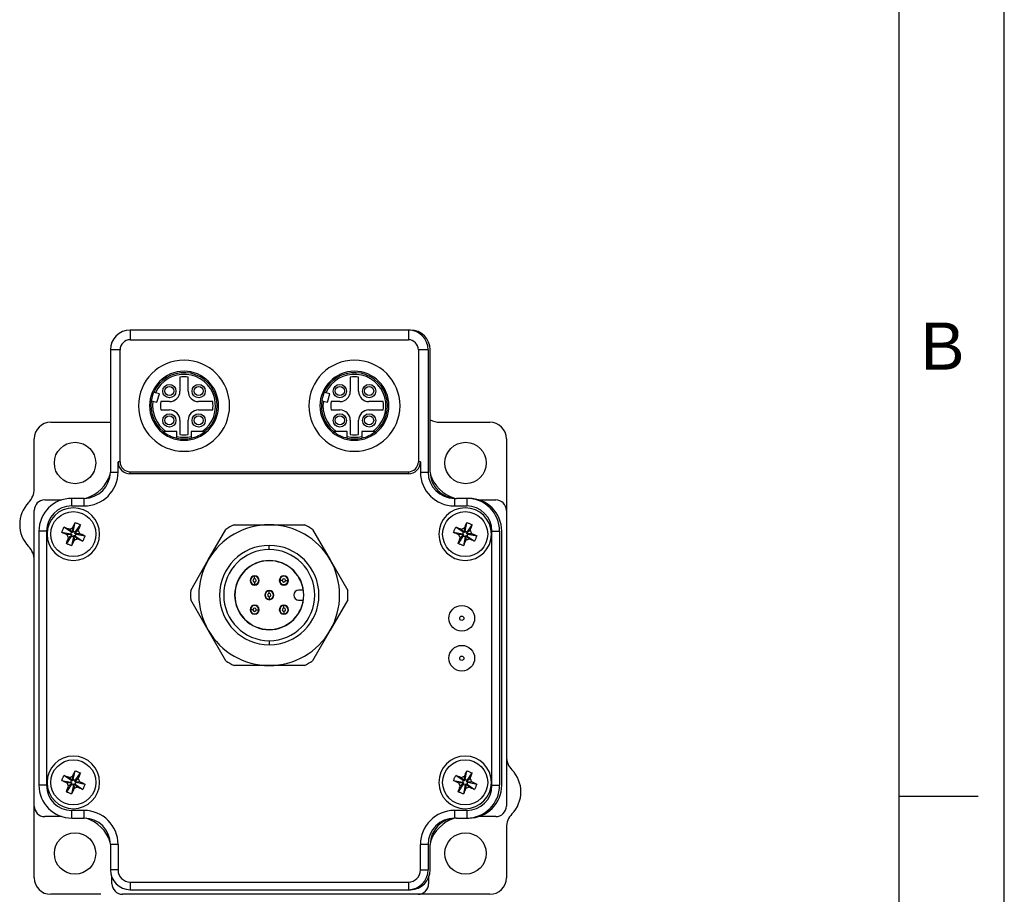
# Model space of a CAD drawing. Extents: x 0 to 21, y 0 to 16.
# Tile 4 of 5: x 16.3 to 21, y 3.5 to 7.7. Entities that reach past the tile are written whole.
import ezdxf

# ---------------------------------------------------------------- set-up
doc = ezdxf.new("R2010")
doc.units = 0
doc.header["$MEASUREMENT"] = 0
for name, color, linetype in [('CONTINUOUS', 7, 'CONTINUOUS'), ('TANGENT_EDGES', 7, 'CONTINUOUS'), ('VISIBLE', 7, 'CONTINUOUS')]:
    doc.layers.add(name, color=color, linetype=linetype)

# ---------------------------------------------------------------- blocks, each defined once
blk = doc.blocks.new('BLOCK17')
at = {"layer": 'CONTINUOUS'}
for p, q in [((21, 0), (21, 16)), ((20.5, 0.75), (20.5, 15.25)), ((20.5, 4), (20.875, 4))]:
    blk.add_line(p, q, dxfattribs=at)
at = {"layer": 'CONTINUOUS', "insert": (20.6026, 6.1387), "char_height": 0.224044, "attachment_point": 4}
blk.add_mtext('{\\fArial|b0|i0|c0|p0;\\C7;B}{\\fArial|b0|i0|c0|p0;\\C7;}', dxfattribs=at)

msp = doc.modelspace()

# ---------------------------------------------------------------- linework, layer by layer
at = {"layer": 'TANGENT_EDGES'}
for p, q in [((16.8452, 6.215), (16.8452, 6.1687)), ((18.1677, 6.215), (18.1677, 6.1687)), ((16.7977, 6.1213), (16.7515, 6.1213)), ((18.2615, 6.1213), (18.2152, 6.1213)), ((16.7977, 5.5888), (16.7878, 5.5888)), ((18.2251, 5.5888), (18.2152, 5.5888)), ((16.7515, 5.54), (16.7878, 5.54)), ((16.8452, 5.5314), (16.8452, 5.5413)), ((18.1677, 5.5413), (18.1677, 5.5314)), ((18.2251, 5.54), (18.2615, 5.54)), ((16.5677, 5.3786), (16.5677, 5.415)), ((16.6265, 5.3786), (16.6265, 5.415)), ((18.3865, 5.415), (18.3865, 5.3786)), ((18.4452, 5.415), (18.4452, 5.3786)), ((16.4478, 5.2588), (16.4115, 5.2588)), ((18.5651, 5.2588), (18.6015, 5.2588)), ((17.5065, 5.1715), (17.5065, 5.1912)), ((17.4369, 5.0443), (17.4369, 5.0449)), ((17.4369, 5.0325), (17.4369, 5.0443)), ((17.4369, 5.0167), (17.4369, 5.0049)), ((17.5564, 5.0246), (17.5558, 5.0246)), ((17.5682, 5.0246), (17.5564, 5.0246)), ((17.5839, 5.0246), (17.5957, 5.0246)), ((17.5957, 5.0246), (17.5963, 5.0246)), ((17.4369, 5.0049), (17.4369, 5.0043)), ((17.5065, 4.9747), (17.5065, 4.9753)), ((17.5065, 4.9629), (17.5065, 4.9747)), ((17.5065, 4.9471), (17.5065, 4.9353)), ((17.5065, 4.9353), (17.5065, 4.9347)), ((17.4172, 4.8854), (17.4166, 4.8854)), ((17.429, 4.8854), (17.4172, 4.8854)), ((17.4447, 4.8854), (17.4565, 4.8854)), ((17.4565, 4.8854), (17.4571, 4.8854)), ((17.576, 4.9051), (17.576, 4.9057)), ((17.576, 4.8933), (17.576, 4.9051)), ((17.576, 4.8775), (17.576, 4.8657)), ((17.576, 4.8657), (17.576, 4.8651)), ((17.5065, 4.7385), (17.5065, 4.7188)), ((16.4478, 4.0513), (16.4115, 4.0513)), ((18.5651, 4.0513), (18.6015, 4.0513)), ((16.5677, 3.895), (16.5677, 3.9314)), ((16.6265, 3.895), (16.6265, 3.9314)), ((18.3865, 3.9314), (18.3865, 3.895)), ((18.4452, 3.9314), (18.4452, 3.895)), ((16.7878, 3.77), (16.7515, 3.77)), ((18.2615, 3.77), (18.2251, 3.77)), ((16.7878, 3.6488), (16.7515, 3.6488)), ((18.2251, 3.6488), (18.2615, 3.6488)), ((16.8452, 3.5914), (16.8452, 3.555)), ((18.1677, 3.5914), (18.1677, 3.555))]:
    msp.add_line(p, q, dxfattribs=at)
for centre in [(18.4215, 4.845), (18.4215, 4.655)]:
    msp.add_circle(centre, 0.00999, dxfattribs=at)
for centre, radius, start, end in [((17.1015, 5.855), 0.1496, 305.3345, 155.5587), ((17.9115, 5.855), 0.1496, 305.3345, 155.5587), ((17.1015, 5.855), 0.1496, 171.4413, 234.6655), ((17.9115, 5.855), 0.1496, 171.4413, 234.6655), ((17.1015, 5.855), 0.1496, 256.6874, 283.3126), ((17.9115, 5.855), 0.1496, 256.6874, 283.3126), ((17.4369, 5.0246), 0.00787, 90, 270), ((17.4369, 5.0246), 0.00787, 270, 90), ((17.576, 5.0246), 0.00787, 0, 180), ((17.576, 5.0246), 0.00787, 180, 0), ((17.5065, 4.955), 0.00787, 90, 270), ((17.5065, 4.955), 0.00787, 270, 90), ((17.4369, 4.8854), 0.00787, 0, 180), ((17.4369, 4.8854), 0.00787, 180, 0), ((17.576, 4.8854), 0.00787, 90, 270), ((17.576, 4.8854), 0.00787, 270, 90)]:
    msp.add_arc(centre, radius, start, end, dxfattribs=at)
at = {"layer": 'VISIBLE'}
for p, q in [((18.1677, 6.215), (16.8452, 6.215)), ((18.1777, 6.215), (18.1677, 6.215)), ((16.8452, 6.1687), (18.1677, 6.1687)), ((16.7515, 6.1213), (16.7515, 5.54)), ((16.7977, 5.5888), (16.7977, 6.1213)), ((18.2152, 6.1213), (18.2152, 5.5888)), ((18.2615, 6.1213), (18.2615, 5.54)), ((18.2715, 5.54), (18.2715, 6.1213)), ((17.0818, 5.9914), (17.0818, 5.9239)), ((17.1211, 5.9239), (17.1211, 5.9914)), ((17.8918, 5.9914), (17.8918, 5.9239)), ((17.9311, 5.9239), (17.9311, 5.9914)), ((16.9653, 5.9169), (16.9576, 5.9192)), ((16.9846, 5.9112), (16.9653, 5.9169)), ((16.9729, 5.8715), (16.9846, 5.9112)), ((17.7753, 5.9169), (17.7676, 5.9192)), ((17.7946, 5.9112), (17.7753, 5.9169)), ((17.7829, 5.8715), (17.7946, 5.9112)), ((16.9459, 5.8795), (16.9535, 5.8773)), ((16.9535, 5.8773), (16.9729, 5.8715)), ((17.0326, 5.8747), (16.991, 5.8747)), ((17.2378, 5.8747), (17.1703, 5.8747)), ((17.7559, 5.8795), (17.7635, 5.8773)), ((17.7635, 5.8773), (17.7829, 5.8715)), ((17.8426, 5.8747), (17.801, 5.8747)), ((18.0478, 5.8747), (17.9803, 5.8747)), ((16.991, 5.8353), (17.0326, 5.8353)), ((17.1703, 5.8353), (17.2378, 5.8353)), ((17.801, 5.8353), (17.8426, 5.8353)), ((17.9803, 5.8353), (18.0478, 5.8353)), ((16.4681, 5.7771), (16.7515, 5.7771)), ((17.0818, 5.7861), (17.0818, 5.7186)), ((17.1211, 5.7186), (17.1211, 5.7861)), ((17.8918, 5.7861), (17.8918, 5.7186)), ((17.9311, 5.7186), (17.9311, 5.7861)), ((18.3161, 5.7771), (18.5548, 5.7771)), ((17.0028, 5.733), (17.0019, 5.733)), ((17.0149, 5.733), (17.0028, 5.733)), ((17.067, 5.733), (17.0149, 5.733)), ((17.067, 5.7094), (17.067, 5.733)), ((17.067, 5.7013), (17.067, 5.7094)), ((17.1359, 5.733), (17.1359, 5.7094)), ((17.188, 5.733), (17.1359, 5.733)), ((17.1359, 5.7094), (17.1359, 5.7013)), ((17.201, 5.733), (17.188, 5.733)), ((17.8128, 5.733), (17.8119, 5.733)), ((17.8249, 5.733), (17.8128, 5.733)), ((17.877, 5.733), (17.8249, 5.733)), ((17.877, 5.7094), (17.877, 5.733)), ((17.877, 5.7013), (17.877, 5.7094)), ((17.9459, 5.733), (17.9459, 5.7094)), ((17.998, 5.733), (17.9459, 5.733)), ((17.9459, 5.7094), (17.9459, 5.7013)), ((18.011, 5.733), (17.998, 5.733)), ((16.3894, 5.4597), (16.3894, 5.6983)), ((18.6335, 5.6983), (18.6335, 5.3575)), ((16.7878, 5.54), (16.7878, 5.5888)), ((18.2251, 5.5888), (18.2251, 5.54)), ((16.8452, 5.5413), (18.1677, 5.5413)), ((18.1677, 5.5314), (16.8452, 5.5314)), ((16.4394, 5.4075), (16.5199, 5.4075)), ((16.6265, 5.415), (16.5677, 5.415)), ((18.3865, 5.415), (18.3965, 5.415)), ((18.4452, 5.415), (18.3965, 5.415)), ((18.4552, 5.415), (18.4452, 5.415)), ((18.503, 5.4075), (18.5835, 5.4075)), ((16.3894, 3.9525), (16.3894, 5.3575)), ((16.5677, 5.3786), (16.6265, 5.3786)), ((18.3865, 5.3786), (18.4452, 5.3786)), ((18.6335, 5.3575), (18.6335, 3.9525)), ((16.5752, 5.2579), (16.5835, 5.3002)), ((16.5847, 5.254), (16.6088, 5.2897)), ((17.3394, 5.2897), (17.5065, 5.2897)), ((17.5065, 5.2897), (17.6735, 5.2897)), ((18.4372, 5.2579), (18.4455, 5.3002)), ((18.4467, 5.254), (18.4708, 5.2897)), ((16.4115, 5.2588), (16.4115, 4.0513)), ((16.4478, 5.2588), (16.4478, 4.0513)), ((16.5626, 5.2448), (16.5203, 5.253)), ((16.5665, 5.2543), (16.5308, 5.2784)), ((16.5684, 5.2424), (16.5459, 5.2416)), ((16.5686, 5.2419), (16.5521, 5.2266)), ((16.5723, 5.2519), (16.557, 5.2683)), ((16.5665, 5.2543), (16.5626, 5.2448)), ((16.5626, 5.2448), (16.5684, 5.2424)), ((16.5686, 5.2419), (16.5662, 5.2361)), ((16.5723, 5.2519), (16.5665, 5.2543)), ((16.5684, 5.2424), (16.5686, 5.2419)), ((16.5728, 5.2521), (16.572, 5.2745)), ((16.5728, 5.2521), (16.5723, 5.2519)), ((16.5752, 5.2579), (16.5728, 5.2521)), ((16.5847, 5.254), (16.5752, 5.2579)), ((16.5823, 5.2481), (16.5988, 5.2634)), ((16.5823, 5.2481), (16.5847, 5.254)), ((16.5825, 5.2476), (16.5823, 5.2481)), ((16.5825, 5.2476), (16.605, 5.2484)), ((16.5883, 5.2452), (16.5825, 5.2476)), ((16.5844, 5.2358), (16.5883, 5.2452)), ((16.5883, 5.2452), (16.6306, 5.237)), ((17.2166, 5.1223), (17.3002, 5.267)), ((17.7127, 5.267), (17.7963, 5.1223)), ((18.4246, 5.2448), (18.3823, 5.253)), ((18.4285, 5.2543), (18.3928, 5.2784)), ((18.4304, 5.2424), (18.4079, 5.2416)), ((18.4306, 5.2419), (18.4141, 5.2266)), ((18.4343, 5.2519), (18.419, 5.2683)), ((18.4285, 5.2543), (18.4246, 5.2448)), ((18.4246, 5.2448), (18.4304, 5.2424)), ((18.4306, 5.2419), (18.4282, 5.2361)), ((18.4343, 5.2519), (18.4285, 5.2543)), ((18.4304, 5.2424), (18.4306, 5.2419)), ((18.4348, 5.2521), (18.434, 5.2745)), ((18.4348, 5.2521), (18.4343, 5.2519)), ((18.4372, 5.2579), (18.4348, 5.2521)), ((18.4467, 5.254), (18.4372, 5.2579)), ((18.4443, 5.2481), (18.4608, 5.2634)), ((18.4443, 5.2481), (18.4467, 5.254)), ((18.4445, 5.2476), (18.4443, 5.2481)), ((18.4445, 5.2476), (18.467, 5.2484)), ((18.4503, 5.2452), (18.4445, 5.2476)), ((18.4464, 5.2358), (18.4503, 5.2452)), ((18.4503, 5.2452), (18.4926, 5.237)), ((18.5651, 4.0513), (18.5651, 5.2588)), ((18.6015, 5.2588), (18.6015, 4.0513)), ((18.6115, 4.0513), (18.6115, 5.2588)), ((16.5662, 5.2361), (16.5421, 5.2004)), ((16.5662, 5.2361), (16.5756, 5.2321)), ((16.5756, 5.2321), (16.5674, 5.1898)), ((16.5756, 5.2321), (16.5781, 5.238)), ((16.5781, 5.238), (16.5786, 5.2382)), ((16.5781, 5.238), (16.5789, 5.2155)), ((16.5786, 5.2382), (16.5844, 5.2358)), ((16.5786, 5.2382), (16.5939, 5.2217)), ((16.5844, 5.2358), (16.6201, 5.2116)), ((18.4282, 5.2361), (18.4041, 5.2004)), ((18.4282, 5.2361), (18.4377, 5.2321)), ((18.4377, 5.2321), (18.4294, 5.1898)), ((18.4377, 5.2321), (18.4401, 5.238)), ((18.4401, 5.238), (18.4406, 5.2382)), ((18.4401, 5.238), (18.4409, 5.2155)), ((18.4406, 5.2382), (18.4464, 5.2358)), ((18.4406, 5.2382), (18.4559, 5.2217)), ((18.4464, 5.2358), (18.4821, 5.2116)), ((17.1331, 4.9777), (17.2166, 5.1223)), ((17.7963, 5.1223), (17.8798, 4.9777)), ((17.6681, 4.9786), (17.6462, 4.9786)), ((17.2166, 4.7877), (17.1331, 4.9323)), ((17.6462, 4.9314), (17.6681, 4.9314)), ((17.8798, 4.9323), (17.7963, 4.7877)), ((17.3002, 4.643), (17.2166, 4.7877)), ((17.7963, 4.7877), (17.7127, 4.643)), ((17.5065, 4.6204), (17.3394, 4.6204)), ((17.6735, 4.6204), (17.5065, 4.6204)), ((16.5752, 4.0779), (16.5835, 4.1202)), ((18.4372, 4.0779), (18.4455, 4.1202)), ((16.5626, 4.0648), (16.5203, 4.073)), ((16.5665, 4.0743), (16.5308, 4.0984)), ((16.5723, 4.0719), (16.557, 4.0883)), ((16.5665, 4.0743), (16.5626, 4.0648)), ((16.5723, 4.0719), (16.5665, 4.0743)), ((16.5728, 4.0721), (16.572, 4.0945)), ((16.5728, 4.0721), (16.5723, 4.0719)), ((16.5752, 4.0779), (16.5728, 4.0721)), ((16.5847, 4.074), (16.5752, 4.0779)), ((16.5823, 4.0681), (16.5988, 4.0834)), ((16.5823, 4.0681), (16.5847, 4.074)), ((16.5847, 4.074), (16.6088, 4.1097)), ((18.4246, 4.0648), (18.3823, 4.073)), ((18.4285, 4.0743), (18.3928, 4.0984)), ((18.4343, 4.0719), (18.419, 4.0883)), ((18.4285, 4.0743), (18.4246, 4.0648)), ((18.4343, 4.0719), (18.4285, 4.0743)), ((18.4348, 4.0721), (18.434, 4.0945)), ((18.4348, 4.0721), (18.4343, 4.0719)), ((18.4372, 4.0779), (18.4348, 4.0721)), ((18.4467, 4.074), (18.4372, 4.0779)), ((18.4443, 4.0681), (18.4608, 4.0834)), ((18.4443, 4.0681), (18.4467, 4.074)), ((18.4467, 4.074), (18.4708, 4.1097)), ((16.5662, 4.0561), (16.5421, 4.0204)), ((16.5684, 4.0624), (16.5459, 4.0616)), ((16.5686, 4.0619), (16.5521, 4.0466)), ((16.5626, 4.0648), (16.5684, 4.0624)), ((16.5686, 4.0619), (16.5662, 4.0561)), ((16.5662, 4.0561), (16.5756, 4.0521)), ((16.5756, 4.0521), (16.5674, 4.0098)), ((16.5684, 4.0624), (16.5686, 4.0619)), ((16.5756, 4.0521), (16.5781, 4.058)), ((16.5781, 4.058), (16.5786, 4.0582)), ((16.5781, 4.058), (16.5789, 4.0355)), ((16.5786, 4.0582), (16.5939, 4.0417)), ((16.5786, 4.0582), (16.5844, 4.0558)), ((16.5825, 4.0676), (16.5823, 4.0681)), ((16.5825, 4.0676), (16.605, 4.0684)), ((16.5883, 4.0652), (16.5825, 4.0676)), ((16.5844, 4.0558), (16.5883, 4.0652)), ((16.5844, 4.0558), (16.6201, 4.0316)), ((16.5883, 4.0652), (16.6306, 4.057)), ((18.4282, 4.0561), (18.4041, 4.0204)), ((18.4304, 4.0624), (18.4079, 4.0616)), ((18.4306, 4.0619), (18.4141, 4.0466)), ((18.4246, 4.0648), (18.4304, 4.0624)), ((18.4306, 4.0619), (18.4282, 4.0561)), ((18.4282, 4.0561), (18.4377, 4.0521)), ((18.4377, 4.0521), (18.4294, 4.0098)), ((18.4304, 4.0624), (18.4306, 4.0619)), ((18.4377, 4.0521), (18.4401, 4.058)), ((18.4401, 4.058), (18.4406, 4.0582)), ((18.4401, 4.058), (18.4409, 4.0355)), ((18.4406, 4.0582), (18.4464, 4.0558)), ((18.4406, 4.0582), (18.4559, 4.0417)), ((18.4445, 4.0676), (18.4443, 4.0681)), ((18.4445, 4.0676), (18.467, 4.0684)), ((18.4503, 4.0652), (18.4445, 4.0676)), ((18.4464, 4.0558), (18.4503, 4.0652)), ((18.4464, 4.0558), (18.4821, 4.0316)), ((18.4503, 4.0652), (18.4926, 4.057)), ((16.3894, 3.6117), (16.3894, 3.9525)), ((16.6265, 3.9314), (16.5677, 3.9314)), ((18.4452, 3.9314), (18.3865, 3.9314)), ((16.5199, 3.9025), (16.4394, 3.9025)), ((16.5677, 3.895), (16.6265, 3.895)), ((18.3965, 3.895), (18.3865, 3.895)), ((18.3965, 3.895), (18.4452, 3.895)), ((18.4452, 3.895), (18.4552, 3.895)), ((18.5835, 3.9025), (18.503, 3.9025)), ((18.6335, 3.8504), (18.6335, 3.6117)), ((16.7515, 3.77), (16.7515, 3.6488)), ((16.7878, 3.77), (16.7878, 3.6488)), ((18.2251, 3.6488), (18.2251, 3.77)), ((18.2615, 3.77), (18.2615, 3.6488)), ((18.2715, 3.6488), (18.2715, 3.77)), ((16.7589, 3.583), (16.7589, 3.6121)), ((18.264, 3.6121), (18.264, 3.583)), ((16.8452, 3.5914), (18.1677, 3.5914)), ((16.7068, 3.533), (16.4681, 3.533)), ((18.214, 3.533), (16.8089, 3.533)), ((16.8452, 3.555), (18.1677, 3.555)), ((18.1677, 3.555), (18.1777, 3.555)), ((18.5548, 3.533), (18.214, 3.533))]:
    msp.add_line(p, q, dxfattribs=at)
for centre, radius in [((17.0318, 5.9247), 0.0315), ((17.0318, 5.9247), 0.0217), ((17.1711, 5.9247), 0.0315), ((17.1711, 5.9247), 0.0217), ((17.8418, 5.9247), 0.0315), ((17.8418, 5.9247), 0.0217), ((17.9811, 5.9247), 0.0315), ((17.9811, 5.9247), 0.0217), ((17.0318, 5.7853), 0.0315), ((17.0318, 5.7853), 0.0217), ((17.1711, 5.7853), 0.0315), ((17.1711, 5.7853), 0.0217), ((17.8418, 5.7853), 0.0315), ((17.8418, 5.7853), 0.0217), ((17.9811, 5.7853), 0.0315), ((17.9811, 5.7853), 0.0217), ((16.5835, 5.583), 0.0984), ((18.4394, 5.583), 0.0984), ((16.5754, 5.245), 0.1071), ((18.4375, 5.245), 0.1071), ((18.4215, 4.845), 0.061), ((18.4215, 4.655), 0.061), ((16.5754, 4.065), 0.1071), ((18.4375, 4.065), 0.1071), ((16.5835, 3.7271), 0.0984), ((18.4394, 3.7271), 0.0984)]:
    msp.add_circle(centre, radius, dxfattribs=at)
for centre, radius, start, end in [((16.8452, 6.1213), 0.0937, 90, 180), ((18.1677, 6.1213), 0.0938, 0, 90), ((18.1777, 6.1213), 0.0938, 360, 90), ((16.8452, 6.1213), 0.0475, 90, 180), ((18.1677, 6.1213), 0.0475, 0, 90), ((17.1015, 5.855), 0.2165, 360, 180), ((17.9115, 5.855), 0.2165, 360, 180), ((17.1015, 5.855), 0.164, 360, 180), ((17.1015, 5.855), 0.1575, 309.195, 155.9582), ((17.1015, 5.855), 0.1378, 81.7868, 98.2132), ((17.9115, 5.855), 0.164, 360, 180), ((17.9115, 5.855), 0.1575, 309.195, 155.9582), ((17.9115, 5.855), 0.1378, 81.7868, 98.2132), ((17.1015, 5.855), 0.1575, 155.9582, 171.0418), ((17.0326, 5.9239), 0.0492, 270, 0), ((17.1703, 5.9239), 0.0492, 180, 270), ((17.9115, 5.855), 0.1575, 155.9582, 171.0418), ((17.8426, 5.9239), 0.0492, 270, 0), ((17.9803, 5.9239), 0.0492, 180, 270), ((17.1015, 5.855), 0.2165, 180, 360), ((17.1015, 5.855), 0.164, 180, 360), ((17.1015, 5.855), 0.1575, 171.0418, 230.805), ((17.1015, 5.855), 0.1122, 169.8958, 190.1042), ((17.1015, 5.855), 0.1378, 351.7868, 8.2132), ((17.9115, 5.855), 0.2165, 180, 360), ((17.9115, 5.855), 0.164, 180, 360), ((17.9115, 5.855), 0.1575, 171.0418, 230.805), ((17.9115, 5.855), 0.1122, 169.8958, 190.1042), ((17.9115, 5.855), 0.1378, 351.7868, 8.2132), ((17.0326, 5.7861), 0.0492, 0, 90), ((17.1703, 5.7861), 0.0492, 90, 180), ((17.8426, 5.7861), 0.0492, 0, 90), ((17.9803, 5.7861), 0.0492, 90, 180), ((16.4681, 5.6983), 0.0787, 90, 180), ((18.3161, 5.8696), 0.0925, 241.1519, 270), ((18.5548, 5.6983), 0.0787, 0, 90), ((17.1015, 5.855), 0.1575, 230.805, 257.3644), ((17.1015, 5.855), 0.1378, 261.7868, 278.2132), ((17.1015, 5.855), 0.1575, 282.6356, 309.195), ((17.9115, 5.855), 0.1575, 230.805, 257.3644), ((17.9115, 5.855), 0.1378, 261.7868, 278.2132), ((17.9115, 5.855), 0.1575, 282.6356, 309.195), ((17.1015, 5.855), 0.1575, 257.3644, 282.6356), ((17.9115, 5.855), 0.1575, 257.3644, 282.6356), ((16.8452, 5.5888), 0.0574, 180, 270), ((16.8452, 5.5888), 0.0475, 180, 270), ((18.1677, 5.5888), 0.0475, 270, 0), ((18.1677, 5.5888), 0.0574, 270, 0), ((16.6265, 5.54), 0.125, 270, 0), ((16.6265, 5.54), 0.1614, 270, 0), ((16.5843, 5.5822), 0.1746, 287.2438, 342.7562), ((18.3865, 5.54), 0.1614, 180, 270), ((18.3865, 5.54), 0.125, 180, 270), ((18.3965, 5.54), 0.125, 180, 270), ((18.4386, 5.5822), 0.1746, 197.2438, 252.7562), ((16.2969, 5.4597), 0.0925, 315.6491, 0), ((16.47, 5.2904), 0.1496, 135.6491, 224.3509), ((16.4394, 5.3575), 0.05, 90, 180), ((16.5677, 5.2588), 0.1562, 90, 180), ((18.4452, 5.2588), 0.1562, 360, 90), ((18.4552, 5.2588), 0.1562, 360, 90), ((18.5835, 5.3575), 0.05, 0, 90), ((16.5677, 5.2588), 0.1199, 90, 180), ((16.5755, 5.245), 0.125, 360, 180), ((18.4375, 5.245), 0.125, 0, 180), ((18.4452, 5.2588), 0.1199, 360, 90), ((17.5065, 4.955), 0.3346, 90, 150), ((17.5065, 4.955), 0.374, 116.5254, 123.4746), ((17.5065, 4.955), 0.3346, 30, 90), ((17.5065, 4.955), 0.374, 56.5254, 63.4746), ((16.5755, 5.245), 0.125, 180, 360), ((18.4375, 5.245), 0.125, 180, 0), ((16.2969, 5.1211), 0.0925, 0, 44.3509), ((17.5065, 4.955), 0.2362, 90, 270), ((17.5065, 4.955), 0.2165, 90, 270), ((17.5065, 4.955), 0.2362, 270, 90), ((17.5065, 4.955), 0.2165, 270, 90), ((17.5065, 4.955), 0.3346, 150, 210), ((17.5065, 4.955), 0.1644, 90, 270), ((17.5065, 4.955), 0.1634, 90, 270), ((17.5065, 4.955), 0.1644, 270, 90), ((17.5065, 4.955), 0.1634, 8.3129, 90), ((17.5065, 4.955), 0.3346, 330, 30), ((17.4369, 5.0246), 0.0217, 90, 270), ((17.4369, 5.0246), 0.0203, 90, 270), ((17.4369, 5.0246), 0.0197, 90, 270), ((17.4369, 5.0246), 0.0217, 270, 90), ((17.4369, 5.0246), 0.0203, 270, 90), ((17.4369, 5.0246), 0.0197, 270, 90), ((17.576, 5.0246), 0.0217, 90, 270), ((17.576, 5.0246), 0.0203, 0, 180), ((17.576, 5.0246), 0.0203, 180, 0), ((17.576, 5.0246), 0.0197, 0, 180), ((17.576, 5.0246), 0.0197, 180, 0), ((17.576, 5.0246), 0.0217, 270, 90), ((17.5065, 4.955), 0.374, 176.5254, 183.4746), ((17.5065, 4.955), 0.0217, 90, 270), ((17.5065, 4.955), 0.0203, 90, 270), ((17.5065, 4.955), 0.0197, 90, 270), ((17.5065, 4.955), 0.0217, 270, 90), ((17.5065, 4.955), 0.0203, 270, 90), ((17.5065, 4.955), 0.0197, 270, 90), ((17.6462, 4.955), 0.0236, 90, 270), ((17.5065, 4.955), 0.374, 356.5254, 3.4746), ((17.5065, 4.955), 0.1634, 270, 351.6871), ((17.4369, 4.8854), 0.0217, 90, 270), ((17.4369, 4.8854), 0.0203, 360, 180), ((17.4369, 4.8854), 0.0203, 180, 360), ((17.4369, 4.8854), 0.0197, 360, 180), ((17.4369, 4.8854), 0.0197, 180, 360), ((17.4369, 4.8854), 0.0217, 270, 90), ((17.576, 4.8854), 0.0217, 90, 270), ((17.576, 4.8854), 0.0203, 90, 270), ((17.576, 4.8854), 0.0197, 90, 270), ((17.576, 4.8854), 0.0217, 270, 90), ((17.576, 4.8854), 0.0203, 270, 90), ((17.576, 4.8854), 0.0197, 270, 90), ((17.5065, 4.955), 0.3346, 210, 270), ((17.5065, 4.955), 0.3346, 270, 330), ((17.5065, 4.955), 0.374, 236.5254, 243.4746), ((17.5065, 4.955), 0.374, 296.5254, 303.4746), ((16.5755, 4.065), 0.125, 0, 180), ((18.4375, 4.065), 0.125, 0, 180), ((18.726, 4.1889), 0.0925, 180, 224.3509), ((18.5529, 4.0196), 0.1496, 315.6491, 44.3509), ((16.5677, 4.0513), 0.1562, 180, 270), ((16.5677, 4.0513), 0.1199, 180, 270), ((16.5755, 4.065), 0.125, 180, 0), ((18.4375, 4.065), 0.125, 180, 0), ((18.4452, 4.0513), 0.1562, 270, 360), ((18.4452, 4.0513), 0.1199, 270, 360), ((18.4552, 4.0513), 0.1562, 270, 0), ((16.4394, 3.9525), 0.05, 180, 270), ((16.6265, 3.77), 0.1614, 360, 90), ((18.3865, 3.77), 0.1614, 90, 180), ((18.5835, 3.9525), 0.05, 270, 0), ((16.6265, 3.77), 0.125, 360, 90), ((16.5843, 3.7278), 0.1746, 17.2438, 72.7562), ((18.3865, 3.77), 0.125, 90, 180), ((18.3965, 3.77), 0.125, 90, 180), ((18.4386, 3.7278), 0.1746, 107.2438, 162.7562), ((18.726, 3.8504), 0.0925, 135.6491, 180), ((16.4681, 3.6117), 0.0787, 180, 270), ((16.8452, 3.6488), 0.0938, 180, 270), ((16.8452, 3.6488), 0.0574, 180, 270), ((18.1677, 3.6488), 0.0938, 270, 360), ((18.1677, 3.6488), 0.0574, 270, 360), ((18.1777, 3.6488), 0.0938, 270, 0), ((18.5548, 3.6117), 0.0787, 270, 0), ((16.8089, 3.583), 0.05, 180, 270), ((18.214, 3.583), 0.05, 270, 360)]:
    msp.add_arc(centre, radius, start, end, dxfattribs=at)
for points, knots in [([(16.572, 5.2745), (16.574, 5.279), (16.5759, 5.2835), (16.5798, 5.2921), (16.5816, 5.2961), (16.5835, 5.3002)], [0, 0, 0, 0, 0.03769119, 0.03769119, 0.07259017, 0.07259017, 0.07259017, 0.07259017]), ([(16.5835, 5.3002), (16.5877, 5.2986), (16.592, 5.2969), (16.6005, 5.2934), (16.6047, 5.2916), (16.6088, 5.2897)], [0, 0, 0, 0, 0.03491193, 0.03491193, 0.06984553, 0.06984553, 0.06984553, 0.06984553]), ([(16.6088, 5.2897), (16.6073, 5.2855), (16.6057, 5.2814), (16.6024, 5.2727), (16.6006, 5.2681), (16.5988, 5.2634)], [0, 0, 0, 0, 0.03447207, 0.03447207, 0.07259019, 0.07259019, 0.07259019, 0.07259019]), ([(18.434, 5.2745), (18.436, 5.279), (18.4379, 5.2835), (18.4418, 5.2921), (18.4436, 5.2961), (18.4455, 5.3002)], [0, 0, 0, 0, 0.03769119, 0.03769119, 0.07259017, 0.07259017, 0.07259017, 0.07259017]), ([(18.4455, 5.3002), (18.4497, 5.2986), (18.454, 5.2969), (18.4625, 5.2934), (18.4667, 5.2916), (18.4708, 5.2897)], [0, 0, 0, 0, 0.03491193, 0.03491193, 0.06984553, 0.06984553, 0.06984553, 0.06984553]), ([(18.4708, 5.2897), (18.4693, 5.2855), (18.4677, 5.2814), (18.4644, 5.2727), (18.4626, 5.2681), (18.4608, 5.2634)], [0, 0, 0, 0, 0.03447207, 0.03447207, 0.07259019, 0.07259019, 0.07259019, 0.07259019]), ([(16.5203, 5.253), (16.5219, 5.2573), (16.5235, 5.2616), (16.527, 5.27), (16.5289, 5.2742), (16.5308, 5.2784)], [0, 0, 0, 0, 0.03491193, 0.03491193, 0.06984553, 0.06984553, 0.06984553, 0.06984553]), ([(16.5459, 5.2416), (16.5414, 5.2435), (16.5369, 5.2455), (16.5284, 5.2493), (16.5243, 5.2512), (16.5203, 5.253)], [0, 0, 0, 0, 0.03769119, 0.03769119, 0.07259017, 0.07259017, 0.07259017, 0.07259017]), ([(16.5308, 5.2784), (16.5349, 5.2769), (16.539, 5.2753), (16.5478, 5.2719), (16.5524, 5.2701), (16.557, 5.2683)], [0, 0, 0, 0, 0.03447207, 0.03447207, 0.07259019, 0.07259019, 0.07259019, 0.07259019]), ([(16.5521, 5.2266), (16.5511, 5.2291), (16.55, 5.2316), (16.548, 5.2366), (16.5469, 5.2391), (16.5459, 5.2416)], [0, 0, 0, 0, 0.02060525, 0.02060525, 0.0412124, 0.0412124, 0.0412124, 0.0412124]), ([(16.557, 5.2683), (16.5595, 5.2694), (16.562, 5.2704), (16.567, 5.2725), (16.5695, 5.2735), (16.572, 5.2745)], [0, 0, 0, 0, 0.02060525, 0.02060525, 0.0412124, 0.0412124, 0.0412124, 0.0412124]), ([(16.5988, 5.2634), (16.5998, 5.2609), (16.6009, 5.2585), (16.6029, 5.2535), (16.604, 5.251), (16.605, 5.2484)], [0, 0, 0, 0, 0.02060525, 0.02060525, 0.0412124, 0.0412124, 0.0412124, 0.0412124]), ([(16.605, 5.2484), (16.6095, 5.2465), (16.6139, 5.2445), (16.6225, 5.2407), (16.6266, 5.2389), (16.6306, 5.237)], [0, 0, 0, 0, 0.03769119, 0.03769119, 0.07259017, 0.07259017, 0.07259017, 0.07259017]), ([(18.3823, 5.253), (18.3839, 5.2573), (18.3855, 5.2616), (18.3891, 5.27), (18.3909, 5.2742), (18.3928, 5.2784)], [0, 0, 0, 0, 0.03491193, 0.03491193, 0.06984553, 0.06984553, 0.06984553, 0.06984553]), ([(18.4079, 5.2416), (18.4034, 5.2435), (18.399, 5.2455), (18.3904, 5.2493), (18.3863, 5.2512), (18.3823, 5.253)], [0, 0, 0, 0, 0.03769119, 0.03769119, 0.07259017, 0.07259017, 0.07259017, 0.07259017]), ([(18.3928, 5.2784), (18.3969, 5.2769), (18.4011, 5.2753), (18.4098, 5.2719), (18.4144, 5.2701), (18.419, 5.2683)], [0, 0, 0, 0, 0.03447207, 0.03447207, 0.07259019, 0.07259019, 0.07259019, 0.07259019]), ([(18.4141, 5.2266), (18.4131, 5.2291), (18.412, 5.2316), (18.41, 5.2366), (18.4089, 5.2391), (18.4079, 5.2416)], [0, 0, 0, 0, 0.02060525, 0.02060525, 0.0412124, 0.0412124, 0.0412124, 0.0412124]), ([(18.419, 5.2683), (18.4215, 5.2694), (18.424, 5.2704), (18.429, 5.2725), (18.4315, 5.2735), (18.434, 5.2745)], [0, 0, 0, 0, 0.02060525, 0.02060525, 0.0412124, 0.0412124, 0.0412124, 0.0412124]), ([(18.4608, 5.2634), (18.4618, 5.2609), (18.4629, 5.2585), (18.4649, 5.2535), (18.466, 5.251), (18.467, 5.2484)], [0, 0, 0, 0, 0.02060525, 0.02060525, 0.0412124, 0.0412124, 0.0412124, 0.0412124]), ([(18.467, 5.2484), (18.4715, 5.2465), (18.4759, 5.2445), (18.4845, 5.2407), (18.4886, 5.2389), (18.4926, 5.237)], [0, 0, 0, 0, 0.03769119, 0.03769119, 0.07259017, 0.07259017, 0.07259017, 0.07259017]), ([(16.5421, 5.2004), (16.5436, 5.2045), (16.5452, 5.2086), (16.5485, 5.2174), (16.5503, 5.222), (16.5521, 5.2266)], [0, 0, 0, 0, 0.03447207, 0.03447207, 0.07259019, 0.07259019, 0.07259019, 0.07259019]), ([(16.5674, 5.1898), (16.5631, 5.1914), (16.5589, 5.1931), (16.5504, 5.1966), (16.5462, 5.1985), (16.5421, 5.2004)], [0, 0, 0, 0, 0.03491193, 0.03491193, 0.06984553, 0.06984553, 0.06984553, 0.06984553]), ([(16.5789, 5.2155), (16.5769, 5.211), (16.5749, 5.2065), (16.5711, 5.198), (16.5693, 5.1939), (16.5674, 5.1898)], [0, 0, 0, 0, 0.03769119, 0.03769119, 0.07259017, 0.07259017, 0.07259017, 0.07259017]), ([(16.5939, 5.2217), (16.5914, 5.2206), (16.5889, 5.2196), (16.5839, 5.2175), (16.5814, 5.2165), (16.5789, 5.2155)], [0, 0, 0, 0, 0.02060525, 0.02060525, 0.0412124, 0.0412124, 0.0412124, 0.0412124]), ([(16.6201, 5.2116), (16.616, 5.2132), (16.6118, 5.2147), (16.6031, 5.2181), (16.5985, 5.2199), (16.5939, 5.2217)], [0, 0, 0, 0, 0.03447207, 0.03447207, 0.07259019, 0.07259019, 0.07259019, 0.07259019]), ([(16.6306, 5.237), (16.629, 5.2327), (16.6274, 5.2285), (16.6238, 5.22), (16.622, 5.2158), (16.6201, 5.2116)], [0, 0, 0, 0, 0.03491193, 0.03491193, 0.06984553, 0.06984553, 0.06984553, 0.06984553]), ([(18.4041, 5.2004), (18.4056, 5.2045), (18.4072, 5.2086), (18.4105, 5.2174), (18.4123, 5.222), (18.4141, 5.2266)], [0, 0, 0, 0, 0.03447207, 0.03447207, 0.07259019, 0.07259019, 0.07259019, 0.07259019]), ([(18.4294, 5.1898), (18.4252, 5.1914), (18.4209, 5.1931), (18.4124, 5.1966), (18.4082, 5.1985), (18.4041, 5.2004)], [0, 0, 0, 0, 0.03491193, 0.03491193, 0.06984553, 0.06984553, 0.06984553, 0.06984553]), ([(18.4409, 5.2155), (18.4389, 5.211), (18.437, 5.2065), (18.4331, 5.198), (18.4313, 5.1939), (18.4294, 5.1898)], [0, 0, 0, 0, 0.03769119, 0.03769119, 0.07259017, 0.07259017, 0.07259017, 0.07259017]), ([(18.4559, 5.2217), (18.4534, 5.2206), (18.4509, 5.2196), (18.4459, 5.2175), (18.4434, 5.2165), (18.4409, 5.2155)], [0, 0, 0, 0, 0.02060525, 0.02060525, 0.0412124, 0.0412124, 0.0412124, 0.0412124]), ([(18.4821, 5.2116), (18.478, 5.2132), (18.4739, 5.2147), (18.4651, 5.2181), (18.4605, 5.2199), (18.4559, 5.2217)], [0, 0, 0, 0, 0.03447207, 0.03447207, 0.07259019, 0.07259019, 0.07259019, 0.07259019]), ([(18.4926, 5.237), (18.491, 5.2327), (18.4894, 5.2285), (18.4858, 5.22), (18.484, 5.2158), (18.4821, 5.2116)], [0, 0, 0, 0, 0.03491193, 0.03491193, 0.06984553, 0.06984553, 0.06984553, 0.06984553]), ([(16.572, 4.0945), (16.574, 4.099), (16.5759, 4.1035), (16.5798, 4.1121), (16.5816, 4.1161), (16.5835, 4.1202)], [0, 0, 0, 0, 0.03769119, 0.03769119, 0.07259017, 0.07259017, 0.07259017, 0.07259017]), ([(16.5835, 4.1202), (16.5877, 4.1186), (16.592, 4.1169), (16.6005, 4.1134), (16.6047, 4.1116), (16.6088, 4.1097)], [0, 0, 0, 0, 0.03491193, 0.03491193, 0.06984553, 0.06984553, 0.06984553, 0.06984553]), ([(18.434, 4.0945), (18.436, 4.099), (18.4379, 4.1035), (18.4418, 4.1121), (18.4436, 4.1161), (18.4455, 4.1202)], [0, 0, 0, 0, 0.03769119, 0.03769119, 0.07259017, 0.07259017, 0.07259017, 0.07259017]), ([(18.4455, 4.1202), (18.4497, 4.1186), (18.454, 4.1169), (18.4625, 4.1134), (18.4667, 4.1116), (18.4708, 4.1097)], [0, 0, 0, 0, 0.03491193, 0.03491193, 0.06984553, 0.06984553, 0.06984553, 0.06984553]), ([(16.5203, 4.073), (16.5219, 4.0773), (16.5235, 4.0816), (16.527, 4.09), (16.5289, 4.0942), (16.5308, 4.0984)], [0, 0, 0, 0, 0.03491193, 0.03491193, 0.06984553, 0.06984553, 0.06984553, 0.06984553]), ([(16.5459, 4.0616), (16.5414, 4.0635), (16.5369, 4.0655), (16.5284, 4.0693), (16.5243, 4.0712), (16.5203, 4.073)], [0, 0, 0, 0, 0.03769119, 0.03769119, 0.07259017, 0.07259017, 0.07259017, 0.07259017]), ([(16.5308, 4.0984), (16.5349, 4.0969), (16.539, 4.0953), (16.5478, 4.0919), (16.5524, 4.0901), (16.557, 4.0883)], [0, 0, 0, 0, 0.03447207, 0.03447207, 0.07259019, 0.07259019, 0.07259019, 0.07259019]), ([(16.557, 4.0883), (16.5595, 4.0894), (16.562, 4.0904), (16.567, 4.0925), (16.5695, 4.0935), (16.572, 4.0945)], [0, 0, 0, 0, 0.02060525, 0.02060525, 0.0412124, 0.0412124, 0.0412124, 0.0412124]), ([(16.6088, 4.1097), (16.6073, 4.1055), (16.6057, 4.1014), (16.6024, 4.0927), (16.6006, 4.0881), (16.5988, 4.0834)], [0, 0, 0, 0, 0.03447207, 0.03447207, 0.07259019, 0.07259019, 0.07259019, 0.07259019]), ([(16.5988, 4.0834), (16.5998, 4.0809), (16.6009, 4.0785), (16.6029, 4.0735), (16.604, 4.071), (16.605, 4.0684)], [0, 0, 0, 0, 0.02060525, 0.02060525, 0.0412124, 0.0412124, 0.0412124, 0.0412124]), ([(18.3823, 4.073), (18.3839, 4.0773), (18.3855, 4.0816), (18.3891, 4.09), (18.3909, 4.0942), (18.3928, 4.0984)], [0, 0, 0, 0, 0.03491193, 0.03491193, 0.06984553, 0.06984553, 0.06984553, 0.06984553]), ([(18.4079, 4.0616), (18.4034, 4.0635), (18.399, 4.0655), (18.3904, 4.0693), (18.3863, 4.0712), (18.3823, 4.073)], [0, 0, 0, 0, 0.03769119, 0.03769119, 0.07259017, 0.07259017, 0.07259017, 0.07259017]), ([(18.3928, 4.0984), (18.3969, 4.0969), (18.4011, 4.0953), (18.4098, 4.0919), (18.4144, 4.0901), (18.419, 4.0883)], [0, 0, 0, 0, 0.03447207, 0.03447207, 0.07259019, 0.07259019, 0.07259019, 0.07259019]), ([(18.419, 4.0883), (18.4215, 4.0894), (18.424, 4.0904), (18.429, 4.0925), (18.4315, 4.0935), (18.434, 4.0945)], [0, 0, 0, 0, 0.02060525, 0.02060525, 0.0412124, 0.0412124, 0.0412124, 0.0412124]), ([(18.4708, 4.1097), (18.4693, 4.1055), (18.4677, 4.1014), (18.4644, 4.0927), (18.4626, 4.0881), (18.4608, 4.0834)], [0, 0, 0, 0, 0.03447207, 0.03447207, 0.07259019, 0.07259019, 0.07259019, 0.07259019]), ([(18.4608, 4.0834), (18.4618, 4.0809), (18.4629, 4.0785), (18.4649, 4.0735), (18.466, 4.071), (18.467, 4.0684)], [0, 0, 0, 0, 0.02060525, 0.02060525, 0.0412124, 0.0412124, 0.0412124, 0.0412124]), ([(16.5421, 4.0204), (16.5436, 4.0245), (16.5452, 4.0286), (16.5485, 4.0374), (16.5503, 4.042), (16.5521, 4.0466)], [0, 0, 0, 0, 0.03447207, 0.03447207, 0.07259019, 0.07259019, 0.07259019, 0.07259019]), ([(16.5521, 4.0466), (16.5511, 4.0491), (16.55, 4.0516), (16.548, 4.0566), (16.5469, 4.0591), (16.5459, 4.0616)], [0, 0, 0, 0, 0.02060525, 0.02060525, 0.0412124, 0.0412124, 0.0412124, 0.0412124]), ([(16.5789, 4.0355), (16.5769, 4.031), (16.5749, 4.0265), (16.5711, 4.018), (16.5693, 4.0139), (16.5674, 4.0098)], [0, 0, 0, 0, 0.03769119, 0.03769119, 0.07259017, 0.07259017, 0.07259017, 0.07259017]), ([(16.5939, 4.0417), (16.5914, 4.0406), (16.5889, 4.0396), (16.5839, 4.0375), (16.5814, 4.0365), (16.5789, 4.0355)], [0, 0, 0, 0, 0.02060525, 0.02060525, 0.0412124, 0.0412124, 0.0412124, 0.0412124]), ([(16.6201, 4.0316), (16.616, 4.0332), (16.6118, 4.0347), (16.6031, 4.0381), (16.5985, 4.0399), (16.5939, 4.0417)], [0, 0, 0, 0, 0.03447207, 0.03447207, 0.07259019, 0.07259019, 0.07259019, 0.07259019]), ([(16.605, 4.0684), (16.6095, 4.0665), (16.6139, 4.0645), (16.6225, 4.0607), (16.6266, 4.0589), (16.6306, 4.057)], [0, 0, 0, 0, 0.03769119, 0.03769119, 0.07259017, 0.07259017, 0.07259017, 0.07259017]), ([(16.6306, 4.057), (16.629, 4.0527), (16.6274, 4.0485), (16.6238, 4.04), (16.622, 4.0358), (16.6201, 4.0316)], [0, 0, 0, 0, 0.03491193, 0.03491193, 0.06984553, 0.06984553, 0.06984553, 0.06984553]), ([(18.4041, 4.0204), (18.4056, 4.0245), (18.4072, 4.0286), (18.4105, 4.0374), (18.4123, 4.042), (18.4141, 4.0466)], [0, 0, 0, 0, 0.03447207, 0.03447207, 0.07259019, 0.07259019, 0.07259019, 0.07259019]), ([(18.4141, 4.0466), (18.4131, 4.0491), (18.412, 4.0516), (18.41, 4.0566), (18.4089, 4.0591), (18.4079, 4.0616)], [0, 0, 0, 0, 0.02060525, 0.02060525, 0.0412124, 0.0412124, 0.0412124, 0.0412124]), ([(18.4409, 4.0355), (18.4389, 4.031), (18.437, 4.0265), (18.4331, 4.018), (18.4313, 4.0139), (18.4294, 4.0098)], [0, 0, 0, 0, 0.03769119, 0.03769119, 0.07259017, 0.07259017, 0.07259017, 0.07259017]), ([(18.4559, 4.0417), (18.4534, 4.0406), (18.4509, 4.0396), (18.4459, 4.0375), (18.4434, 4.0365), (18.4409, 4.0355)], [0, 0, 0, 0, 0.02060525, 0.02060525, 0.0412124, 0.0412124, 0.0412124, 0.0412124]), ([(18.4821, 4.0316), (18.478, 4.0332), (18.4739, 4.0347), (18.4651, 4.0381), (18.4605, 4.0399), (18.4559, 4.0417)], [0, 0, 0, 0, 0.03447207, 0.03447207, 0.07259019, 0.07259019, 0.07259019, 0.07259019]), ([(18.467, 4.0684), (18.4715, 4.0665), (18.4759, 4.0645), (18.4845, 4.0607), (18.4886, 4.0589), (18.4926, 4.057)], [0, 0, 0, 0, 0.03769119, 0.03769119, 0.07259017, 0.07259017, 0.07259017, 0.07259017]), ([(18.4926, 4.057), (18.491, 4.0527), (18.4894, 4.0485), (18.4858, 4.04), (18.484, 4.0358), (18.4821, 4.0316)], [0, 0, 0, 0, 0.03491193, 0.03491193, 0.06984553, 0.06984553, 0.06984553, 0.06984553]), ([(16.5674, 4.0098), (16.5631, 4.0114), (16.5589, 4.0131), (16.5504, 4.0166), (16.5462, 4.0185), (16.5421, 4.0204)], [0, 0, 0, 0, 0.03491193, 0.03491193, 0.06984553, 0.06984553, 0.06984553, 0.06984553]), ([(18.4294, 4.0098), (18.4252, 4.0114), (18.4209, 4.0131), (18.4124, 4.0166), (18.4082, 4.0185), (18.4041, 4.0204)], [0, 0, 0, 0, 0.03491193, 0.03491193, 0.06984553, 0.06984553, 0.06984553, 0.06984553])]:
    msp.add_open_spline(points, degree=3, knots=knots, dxfattribs=at)

# ---------------------------------------------------------------- block references
at = {"layer": 'CONTINUOUS'}
msp.add_blockref('BLOCK17', (0, 0), dxfattribs=at)

doc.saveas('drawing.dxf')
